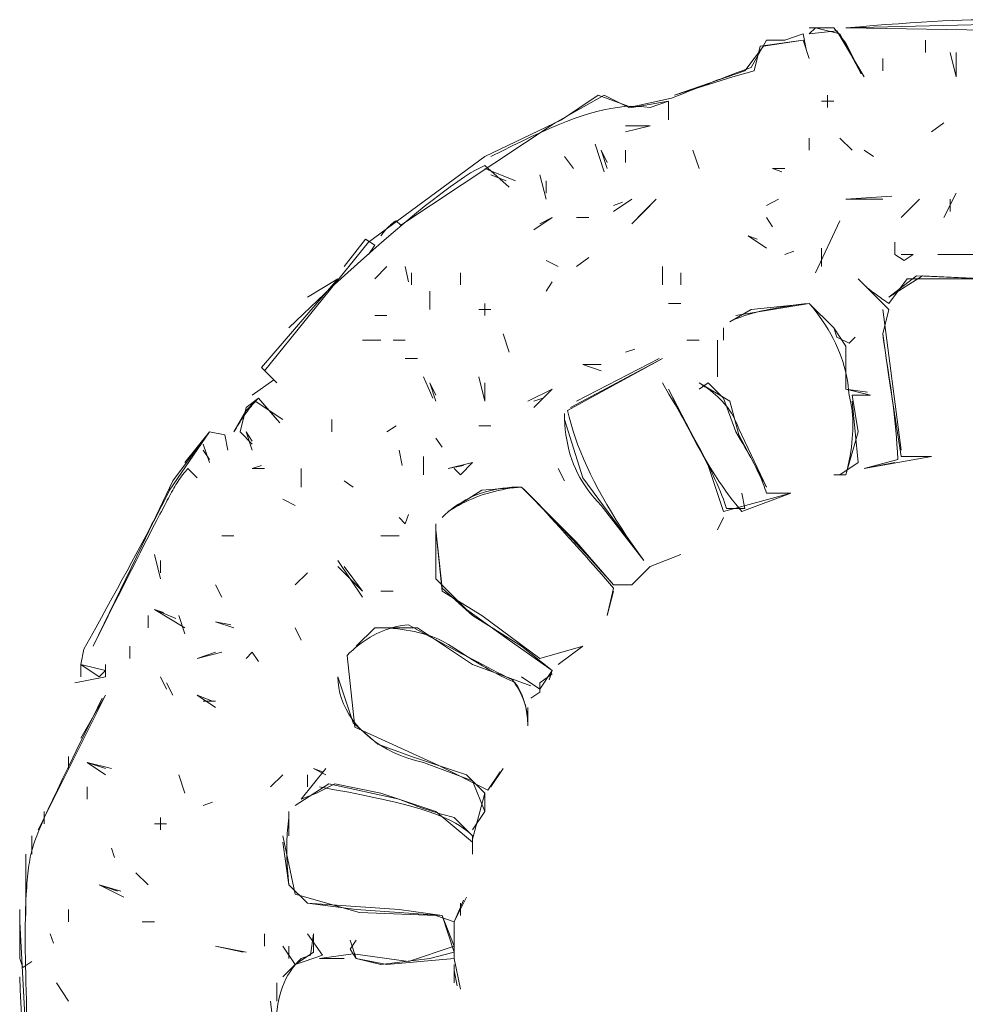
# Model space of a CAD drawing. Header units: inches. Extents: x -47 to 91, y 143 to 395.
# Tile 2 of 8: x -47 to 20, y 211 to 282. Entities that reach past the tile are written whole.
import ezdxf

# ---------------------------------------------------------------- set-up
doc = ezdxf.new("R2010")
doc.units = ezdxf.units.IN
doc.header["$MEASUREMENT"] = 0
doc.linetypes.add('Durchgehend', pattern=[0])
doc.layers.get('0').update_dxf_attribs({"linetype": 'Durchgehend', "lineweight": 0})

msp = doc.modelspace()

# ---------------------------------------------------------------- linework, layer by layer
at = {"color": 2, "linetype": 'Durchgehend', "lineweight": 0, "true_color": 0xffff00}
for p, q in [((11.878, 281.43), (25.944, 281.21)), ((17.592, 280.551), (17.592, 279.672)), ((19.35, 279.672), (19.79, 277.914)), ((19.79, 279.672), (19.79, 277.914)), ((14.515, 279.232), (14.515, 278.353)), ((10.559, 276.595), (10.559, 275.716)), ((-0.869, 276.155), (-0.869, 275.276)), ((-0.869, 276.155), (-0.869, 275.276)), ((10.12, 276.155), (10.999, 276.155)), ((-3.946, 273.958), (-2.188, 274.397)), ((-3.946, 273.958), (-2.188, 274.397)), ((-3.946, 274.397), (-2.188, 274.397)), ((18.032, 273.958), (18.911, 274.617)), ((-6.144, 273.079), (-5.485, 271.101)), ((9.241, 273.518), (9.241, 272.639)), ((11.438, 273.518), (12.318, 272.639)), ((-8.342, 272.199), (-7.682, 271.32)), ((-5.704, 272.639), (-5.265, 271.32)), ((-5.704, 272.639), (-5.265, 271.76)), ((-3.946, 272.639), (-3.946, 271.76)), ((0.889, 272.639), (1.329, 271.32)), ((13.197, 272.639), (13.856, 272.199)), ((-14.056, 271.54), (-12.298, 270.002)), ((-14.056, 271.32), (-11.858, 270.441)), ((-13.617, 270.881), (-12.518, 270.441)), ((-10.1, 270.881), (-9.66, 269.123)), ((6.603, 271.32), (7.263, 271.101)), ((6.603, 271.32), (7.482, 271.32)), ((-9.66, 270.441), (-9.66, 269.562)), ((18.911, 267.804), (19.79, 269.562)), ((-4.825, 268.243), (-3.507, 269.123)), ((-4.825, 268.683), (-4.166, 268.903)), ((-4.825, 268.683), (-4.166, 268.903)), ((-3.507, 267.364), (-2.188, 268.683)), ((-3.067, 267.804), (-1.748, 269.123)), ((-3.067, 267.804), (-2.188, 268.683)), ((6.164, 268.683), (7.043, 269.123)), ((11.878, 269.123), (15.175, 269.342)), ((11.878, 269.123), (14.515, 269.123)), ((11.878, 269.123), (14.515, 269.123)), ((15.834, 267.804), (17.153, 269.123)), ((15.834, 267.804), (17.153, 269.123)), ((15.834, 267.804), (16.713, 268.683)), ((19.35, 269.123), (19.35, 268.243)), ((19.35, 269.123), (19.35, 268.243)), ((-10.54, 266.925), (-9.221, 267.804)), ((-10.54, 266.925), (-9.221, 267.804)), ((-10.1, 267.364), (-9.221, 267.804)), ((-7.463, 267.804), (-6.584, 267.804)), ((-7.463, 267.804), (-6.584, 267.804)), ((6.164, 267.804), (6.603, 267.144)), ((9.68, 263.848), (11.438, 267.584)), ((4.845, 266.485), (6.164, 265.606)), ((4.845, 266.485), (5.504, 266.265)), ((4.845, 266.485), (5.504, 266.265)), ((7.482, 265.166), (8.142, 265.386)), ((10.12, 265.606), (10.12, 264.287)), ((10.12, 265.166), (10.12, 264.287)), ((15.834, 265.166), (16.713, 265.166)), ((18.471, 265.166), (21.109, 265.166)), ((18.471, 265.166), (21.109, 265.166)), ((18.471, 265.166), (20.669, 265.166)), ((-9.66, 264.727), (-8.781, 264.287)), ((-7.463, 264.287), (-6.584, 264.947)), ((-21.968, 263.408), (-21.089, 264.287)), ((-19.77, 264.287), (-19.551, 263.188)), ((-19.331, 263.848), (-19.331, 262.969)), ((-15.814, 263.848), (-15.814, 262.969)), ((-1.309, 264.287), (-1.309, 262.969)), ((0.01, 263.848), (0.01, 262.969)), ((-9.66, 262.529), (-9.221, 263.188)), ((-18.012, 262.529), (-18.012, 261.21)), ((-14.056, 261.65), (-14.056, 260.771)), ((-0.869, 261.65), (0.01, 261.65)), ((3.966, 260.771), (9.241, 261.65)), ((-14.496, 261.21), (-13.617, 261.21)), ((14.515, 261.21), (15.834, 251.101)), ((-21.968, 260.771), (-21.089, 260.771)), ((-21.968, 260.771), (-21.089, 260.771)), ((-21.968, 260.771), (-21.089, 260.771)), ((3.087, 259.892), (3.087, 259.013)), ((-22.847, 259.013), (-21.529, 259.013)), ((-22.847, 259.013), (-21.968, 259.013)), ((-20.649, 259.013), (-19.77, 259.013)), ((-12.737, 259.452), (-12.298, 258.134)), ((0.449, 259.013), (1.329, 259.013)), ((0.449, 259.013), (1.329, 259.013)), ((0.449, 259.013), (1.329, 259.013)), ((2.647, 259.013), (2.647, 256.375)), ((-3.946, 258.134), (-3.287, 258.353)), ((2.647, 258.573), (2.647, 256.375)), ((2.647, 258.573), (2.647, 256.375)), ((11.878, 258.134), (11.878, 255.496)), ((-19.77, 257.694), (-18.891, 257.694)), ((-8.122, 253.958), (-1.309, 257.694)), ((-7.902, 254.177), (-1.309, 257.694)), ((-7.463, 254.617), (-1.529, 257.694)), ((-7.023, 257.254), (-5.704, 256.815)), ((-7.023, 257.254), (-5.704, 257.254)), ((-6.584, 257.254), (-5.704, 257.254)), ((-30.759, 255.057), (-29.221, 256.155)), ((-18.452, 256.375), (-17.792, 254.837)), ((-18.012, 255.936), (-17.573, 254.617)), ((-18.012, 255.936), (-17.573, 255.057)), ((-14.496, 256.375), (-14.056, 254.617)), ((-14.056, 255.936), (-14.056, 254.617)), ((-10.979, 254.617), (-9.221, 255.496)), ((-10.54, 254.177), (-9.221, 255.496)), ((11.878, 255.496), (13.636, 255.057)), ((-30.54, 254.617), (-28.562, 253.298)), ((-30.32, 254.837), (-28.781, 253.079)), ((-10.54, 254.617), (-9.88, 254.837)), ((-25.045, 253.298), (-25.045, 252.419)), ((-31.199, 252.419), (-30.759, 251.76)), ((-31.199, 252.419), (-30.759, 251.101)), ((-21.089, 252.419), (-20.43, 252.859)), ((-14.496, 252.859), (-13.617, 252.859)), ((-14.496, 252.859), (-13.617, 252.859)), ((4.186, 252.639), (6.164, 248.463)), ((-17.573, 251.98), (-17.133, 251.32)), ((4.186, 252.199), (6.164, 248.463)), ((-34.276, 251.54), (-33.836, 250.221)), ((-34.276, 251.101), (-33.836, 250.441)), ((-20.21, 251.101), (-19.99, 250.002)), ((-18.452, 250.661), (-18.452, 249.342)), ((13.197, 249.782), (18.032, 250.661)), ((15.614, 250.441), (13.197, 249.782)), ((15.834, 250.661), (18.032, 250.661)), ((-35.375, 249.782), (-34.715, 249.123)), ((-30.759, 249.782), (-30.1, 250.002)), ((-30.759, 249.782), (-29.88, 249.782)), ((-27.243, 249.782), (-27.243, 248.463)), ((-16.693, 249.782), (-14.935, 250.221)), ((-16.693, 249.782), (-15.595, 250.002)), ((-8.781, 249.782), (-8.342, 248.903)), ((13.197, 249.782), (15.394, 250.221)), ((-24.166, 248.903), (-23.507, 248.463)), ((11.878, 249.342), (11.438, 249.342)), ((-28.562, 247.584), (-27.682, 247.145)), ((3.087, 246.705), (7.922, 248.024)), ((4.405, 246.705), (7.922, 248.024)), ((6.164, 248.024), (7.922, 248.024)), ((-5.704, 247.145), (-2.628, 243.188)), ((2.647, 245.386), (3.087, 246.265)), ((2.647, 245.386), (3.087, 246.265)), ((-32.957, 244.947), (-32.078, 244.947)), ((-32.957, 244.947), (-32.078, 244.947)), ((-21.529, 244.947), (-20.21, 244.947)), ((-21.529, 244.947), (-20.21, 244.947)), ((-21.529, 244.947), (-20.21, 244.947)), ((-42.188, 237.035), (-38.671, 244.287)), ((-37.792, 243.628), (-37.353, 241.87)), ((-37.353, 243.188), (-37.353, 242.309)), ((-24.606, 243.188), (-22.847, 240.551)), ((-24.606, 242.749), (-22.847, 240.991)), ((-24.166, 242.749), (-22.847, 240.991)), ((-27.682, 241.43), (-26.803, 242.309)), ((-33.397, 241.43), (-32.957, 240.551)), ((-4.825, 241.21), (-5.265, 239.232)), ((-21.529, 240.991), (-20.649, 240.991)), ((-21.529, 240.991), (-20.649, 240.991)), ((-5.265, 239.232), (-4.825, 240.991)), ((-5.265, 239.232), (-4.825, 240.991)), ((-37.792, 239.672), (-37.133, 239.452)), ((-37.792, 239.672), (-36.254, 239.013)), ((-37.792, 239.672), (-35.595, 238.353)), ((-38.232, 239.232), (-38.232, 238.353)), ((-38.232, 239.232), (-38.232, 238.353)), ((-36.034, 239.232), (-35.595, 237.914)), ((-33.397, 238.793), (-32.078, 238.353)), ((-33.397, 238.793), (-32.298, 238.573)), ((-33.397, 238.793), (-32.078, 238.353)), ((-27.682, 238.353), (-27.243, 237.474)), ((-23.287, 237.035), (-21.968, 238.353)), ((-23.287, 237.035), (-21.968, 238.353)), ((-39.551, 237.035), (-39.551, 236.156)), ((-8.781, 235.716), (-7.023, 237.035)), ((-8.781, 235.716), (-7.023, 237.035)), ((-34.715, 236.156), (-32.957, 236.595)), ((-34.715, 236.156), (-32.957, 236.595)), ((-34.715, 236.156), (-33.397, 236.595)), ((-43.067, 235.716), (-43.067, 234.837)), ((-14.935, 235.716), (-10.759, 234.177)), ((-37.353, 234.837), (-36.913, 233.958)), ((-9.221, 235.276), (-9.441, 234.617)), ((-36.913, 234.397), (-36.474, 233.518)), ((-46.144, 223.848), (-41.309, 233.518)), ((-43.067, 230.441), (-41.309, 233.518)), ((-34.715, 233.518), (-33.397, 232.639)), ((-34.715, 233.518), (-33.617, 233.079)), ((-34.276, 233.079), (-33.397, 233.079)), ((-10.979, 232.639), (-10.979, 231.32)), ((-43.946, 229.123), (-43.946, 228.243)), ((-42.627, 228.683), (-41.309, 227.804)), ((-42.627, 228.683), (-41.309, 228.243)), ((-42.627, 228.683), (-40.869, 228.243)), ((-36.034, 227.804), (-35.595, 226.485)), ((-29.441, 226.925), (-28.562, 227.804)), ((-29.441, 226.925), (-28.562, 227.804)), ((-27.243, 226.046), (-25.485, 228.243)), ((-26.803, 227.804), (-26.803, 226.925)), ((-26.803, 227.804), (-26.803, 226.925)), ((-26.364, 228.243), (-25.704, 228.024)), ((-26.364, 228.243), (-25.485, 227.804)), ((-13.617, 226.925), (-12.737, 228.243)), ((-13.617, 226.925), (-12.957, 228.024)), ((-42.627, 226.925), (-42.627, 226.046)), ((-34.276, 225.606), (-33.617, 225.826)), ((-45.704, 225.167), (-45.704, 224.287)), ((-28.122, 225.167), (-28.122, 223.848)), ((-37.792, 224.287), (-36.913, 224.287)), ((-37.353, 224.727), (-37.353, 223.848)), ((-28.122, 224.727), (-28.122, 223.408)), ((-46.584, 223.408), (-46.584, 222.529)), ((-46.584, 222.969), (-46.584, 222.09)), ((-47.023, 222.09), (-47.023, 218.573)), ((-40.869, 222.529), (-40.649, 221.87)), ((-47.023, 221.65), (-47.023, 217.694)), ((-39.111, 220.771), (-38.232, 219.892)), ((-39.111, 220.771), (-38.232, 219.892)), ((-41.748, 219.892), (-39.99, 219.013)), ((-41.748, 219.892), (-40.21, 219.452)), ((-41.748, 219.892), (-40.43, 219.452)), ((-16.254, 217.254), (-15.375, 219.013)), ((-16.254, 217.254), (-15.595, 218.793)), ((-15.814, 218.573), (-15.814, 217.694)), ((-43.946, 218.134), (-43.946, 217.254)), ((-38.671, 217.254), (-37.792, 217.254)), ((-38.671, 217.254), (-37.792, 217.254)), ((-45.265, 216.375), (-45.045, 215.716)), ((-29.88, 216.375), (-29.88, 215.496)), ((-26.364, 215.057), (-26.364, 216.375)), ((-23.287, 214.617), (-23.726, 215.936)), ((-33.397, 215.496), (-31.199, 215.057)), ((-33.397, 215.496), (-31.419, 215.057)), ((-33.397, 215.496), (-31.419, 215.057)), ((-28.122, 215.496), (-28.122, 214.617)), ((-28.122, 215.496), (-28.122, 214.617)), ((-25.924, 214.617), (-24.166, 214.617)), ((-25.045, 214.617), (-24.166, 214.617)), ((-16.254, 214.617), (-15.814, 212.419)), ((-16.254, 214.178), (-16.254, 212.859)), ((-16.254, 213.738), (-16.034, 212.639)), ((-44.825, 212.859), (-43.946, 211.54)), ((-29.001, 212.859), (-29.001, 211.98)), ((-29.001, 212.859), (-29.001, 211.54))]:
    msp.add_line(p, q, dxfattribs=at)
at = {"color": 2, "linetype": 'Durchgehend', "lineweight": 0, "true_color": 0xffff00, "flags": 128}
for points in [[(9.241, 280.991), (9.68, 281.43), (11.438, 280.991), (12.977, 278.133)], [(9.241, 281.43), (10.999, 281.43), (11.878, 280.331), (12.757, 278.573)], [(11.878, 281.43), (12.871, 281.515), (13.83, 281.593), (14.753, 281.664), (15.641, 281.729), (16.493, 281.787), (17.311, 281.839), (18.093, 281.884), (18.841, 281.923), (19.553, 281.954), (20.23, 281.98), (20.871, 281.998), (21.478, 282.01), (22.049, 282.016), (22.586, 282.015), (23.087, 282.007), (23.553, 281.993), (23.983, 281.972), (24.379, 281.944), (24.739, 281.91), (25.065, 281.87)], [(11.878, 281.43), (29.9, 281.87), (32.977, 280.551), (33.197, 279.892), (33.856, 280.331), (33.856, 280.991), (39.57, 280.112), (43.087, 277.035), (44.405, 276.595), (46.383, 277.474), (49.9, 276.155), (56.493, 272.639), (57.372, 272.199)], [(5.065, 278.573), (6.164, 280.551), (7.482, 280.551), (8.801, 280.991), (9.021, 279.892)], [(9.241, 280.991), (11.219, 281.21), (13.197, 277.914)], [(-0.43, 276.595), (3.746, 277.914), (5.285, 278.353), (5.724, 280.112), (8.801, 280.551), (9.021, 279.892)], [(-0.43, 276.595), (4.625, 278.353), (5.944, 280.112), (8.801, 280.551), (9.241, 279.232)], [(-0.65, 276.375), (-0.218, 276.548), (0.199, 276.714), (0.6, 276.873), (0.986, 277.026), (1.356, 277.172), (1.711, 277.312), (2.05, 277.444), (2.375, 277.571), (2.683, 277.691), (2.977, 277.804), (3.255, 277.91), (3.518, 278.01), (3.765, 278.104), (3.997, 278.191), (4.213, 278.271), (4.414, 278.344), (4.6, 278.412), (4.77, 278.472), (4.925, 278.526), (5.065, 278.573)], [(-29.88, 256.815), (-22.408, 266.046), (-14.056, 272.199), (-8.562, 274.837), (-5.924, 276.595)], [(-20.43, 267.584), (-20.1, 267.254), (-9.001, 274.617), (-5.485, 276.595), (-3.726, 275.716), (-0.65, 276.375)], [(-5.924, 276.595), (-3.507, 275.716), (-0.869, 276.155)], [(-13.617, 272.199), (-12.842, 272.585), (-12.098, 272.951), (-11.384, 273.296), (-10.698, 273.62), (-10.038, 273.923), (-9.403, 274.205), (-8.792, 274.465), (-8.201, 274.703), (-7.631, 274.919), (-7.078, 275.112), (-6.542, 275.281), (-6.021, 275.428), (-5.513, 275.55), (-5.017, 275.649), (-4.53, 275.723), (-4.052, 275.772), (-3.58, 275.797), (-3.113, 275.795), (-2.65, 275.769), (-2.188, 275.716)], [(-2.188, 275.716), (-0.869, 276.155), (-0.869, 274.837)], [(-28.122, 259.892), (-27.08, 260.894), (-26.067, 261.856), (-25.082, 262.777), (-24.127, 263.656), (-23.204, 264.493), (-22.315, 265.288), (-21.459, 266.039), (-20.639, 266.745), (-19.856, 267.407), (-19.111, 268.024), (-18.406, 268.594), (-17.741, 269.117), (-17.119, 269.593), (-16.54, 270.021), (-16.007, 270.4), (-15.519, 270.73), (-15.079, 271.009), (-14.687, 271.238), (-14.346, 271.415), (-14.056, 271.54)], [(-21.529, 266.485), (-21.484, 266.551), (-21.439, 266.615), (-21.392, 266.678), (-21.344, 266.74), (-21.295, 266.801), (-21.245, 266.861), (-21.194, 266.92), (-21.142, 266.977), (-21.089, 267.034), (-21.034, 267.09), (-20.979, 267.144), (-20.922, 267.197), (-20.864, 267.249), (-20.806, 267.301), (-20.746, 267.351), (-20.685, 267.399), (-20.623, 267.447), (-20.559, 267.494), (-20.495, 267.54), (-20.43, 267.584)], [(-24.166, 264.287), (-22.628, 266.265), (-21.968, 265.826), (-22.408, 265.166)], [(15.394, 266.046), (15.394, 265.166), (16.054, 264.727), (16.713, 265.166)], [(-26.803, 262.09), (-24.606, 263.408), (-30.1, 257.035), (-29.001, 255.936)], [(12.757, 263.408), (14.955, 261.21), (14.515, 259.452), (14.955, 256.375), (15.834, 250.661), (18.032, 250.661)], [(14.955, 262.09), (17.372, 263.628), (21.988, 263.408)], [(14.955, 262.09), (16.933, 263.628), (21.768, 263.408)], [(14.955, 261.65), (16.274, 263.408), (21.988, 263.408), (23.746, 259.672), (23.307, 251.101), (21.548, 250.661)], [(13.197, 262.969), (13.243, 262.924), (13.293, 262.876), (13.348, 262.827), (13.408, 262.775), (13.471, 262.721), (13.539, 262.665), (13.612, 262.607), (13.689, 262.547), (13.77, 262.484), (13.856, 262.419), (13.946, 262.352), (14.041, 262.283), (14.139, 262.212), (14.243, 262.138), (14.35, 262.062), (14.463, 261.984), (14.579, 261.904), (14.7, 261.821), (14.825, 261.737), (14.955, 261.65)], [(13.197, 262.969), (14.955, 261.21), (14.515, 259.452)], [(3.526, 260.331), (3.708, 260.418), (3.9, 260.503), (4.103, 260.585), (4.318, 260.665), (4.543, 260.743), (4.779, 260.819), (5.026, 260.893), (5.285, 260.964), (5.554, 261.034), (5.834, 261.101), (6.125, 261.165), (6.427, 261.228), (6.741, 261.288), (7.065, 261.347), (7.4, 261.403), (7.746, 261.457), (8.103, 261.508), (8.471, 261.558), (8.85, 261.605), (9.241, 261.65)], [(3.526, 260.331), (5.065, 261.21), (9.241, 261.65)], [(9.241, 261.65), (10.999, 259.892), (11.219, 259.232), (12.098, 258.793), (12.537, 259.232)], [(9.241, 261.65), (10.999, 259.892), (11.878, 258.573)], [(9.241, 261.65), (9.498, 261.341), (9.744, 261.03), (9.977, 260.717), (10.199, 260.402), (10.408, 260.084), (10.605, 259.764), (10.791, 259.442), (10.964, 259.118), (11.125, 258.792), (11.274, 258.463), (11.41, 258.132), (11.535, 257.799), (11.648, 257.464), (11.748, 257.127), (11.837, 256.787), (11.913, 256.446), (11.977, 256.102), (12.03, 255.755), (12.07, 255.407), (12.098, 255.057)], [(14.515, 259.452), (14.581, 258.997), (14.647, 258.553), (14.712, 258.119), (14.777, 257.692), (14.842, 257.272), (14.905, 256.855), (14.967, 256.441), (15.029, 256.027), (15.089, 255.612), (15.147, 255.194), (15.204, 254.771), (15.259, 254.341), (15.312, 253.903), (15.363, 253.454), (15.412, 252.993), (15.458, 252.518), (15.501, 252.027), (15.542, 251.518), (15.58, 250.99), (15.614, 250.441)], [(11.878, 258.573), (11.878, 255.496), (13.416, 255.276)], [(-1.309, 255.936), (-0.832, 255.136), (-0.39, 254.384), (0.018, 253.678), (0.395, 253.015), (0.741, 252.395), (1.059, 251.815), (1.349, 251.274), (1.613, 250.77), (1.853, 250.301), (2.07, 249.864), (2.266, 249.459), (2.441, 249.084), (2.599, 248.736), (2.739, 248.414), (2.864, 248.116), (2.974, 247.841), (3.072, 247.586), (3.159, 247.349), (3.237, 247.129), (3.307, 246.925)], [(1.329, 255.496), (1.988, 255.936), (3.087, 254.837), (3.966, 252.419)], [(1.329, 255.936), (3.526, 254.617), (4.186, 252.199)], [(1.329, 255.936), (1.544, 255.802), (1.753, 255.665), (1.953, 255.525), (2.146, 255.382), (2.331, 255.235), (2.509, 255.085), (2.679, 254.932), (2.841, 254.775), (2.995, 254.615), (3.142, 254.452), (3.281, 254.286), (3.412, 254.116), (3.536, 253.943), (3.652, 253.766), (3.76, 253.587), (3.86, 253.404), (3.953, 253.218), (4.038, 253.028), (4.116, 252.835), (4.186, 252.639)], [(-0.869, 255.496), (1.988, 250.002), (3.087, 246.705)], [(-0.869, 255.496), (-0.564, 254.869), (-0.263, 254.261), (0.034, 253.673), (0.326, 253.105), (0.614, 252.557), (0.898, 252.028), (1.177, 251.519), (1.452, 251.03), (1.722, 250.561), (1.988, 250.112), (2.249, 249.682), (2.507, 249.272), (2.759, 248.882), (3.008, 248.512), (3.252, 248.161), (3.491, 247.83), (3.726, 247.519), (3.957, 247.228), (4.183, 246.957), (4.405, 246.705)], [(-32.078, 252.419), (-31.99, 252.571), (-31.902, 252.72), (-31.814, 252.866), (-31.726, 253.008), (-31.638, 253.147), (-31.551, 253.283), (-31.463, 253.415), (-31.375, 253.545), (-31.287, 253.67), (-31.199, 253.793), (-31.111, 253.912), (-31.023, 254.028), (-30.935, 254.141), (-30.847, 254.25), (-30.759, 254.356), (-30.671, 254.459), (-30.584, 254.558), (-30.496, 254.654), (-30.408, 254.747), (-30.32, 254.837)], [(-32.078, 252.419), (-31.199, 253.958), (-30.54, 254.617)], [(-30.759, 251.54), (-31.638, 252.419), (-31.199, 254.177), (-30.32, 254.837), (-29.001, 253.298)], [(10.999, 249.342), (11.878, 249.342), (12.757, 252.419), (12.318, 255.057), (13.636, 255.057)], [(11.438, 249.342), (12.757, 250.221), (12.318, 254.617)], [(12.098, 255.057), (12.16, 254.834), (12.214, 254.604), (12.261, 254.368), (12.3, 254.125), (12.331, 253.875), (12.355, 253.619), (12.371, 253.357), (12.379, 253.087), (12.38, 252.812), (12.372, 252.529), (12.358, 252.24), (12.335, 251.945), (12.305, 251.642), (12.267, 251.334), (12.221, 251.018), (12.168, 250.696), (12.107, 250.368), (12.038, 250.032), (11.962, 249.691), (11.878, 249.342)], [(-2.628, 243.188), (-3.059, 243.779), (-3.474, 244.364), (-3.872, 244.944), (-4.254, 245.518), (-4.619, 246.087), (-4.968, 246.65), (-5.301, 247.208), (-5.617, 247.76), (-5.916, 248.307), (-6.199, 248.848), (-6.465, 249.384), (-6.715, 249.914), (-6.949, 250.438), (-7.166, 250.958), (-7.367, 251.471), (-7.551, 251.98), (-7.718, 252.482), (-7.869, 252.98), (-8.004, 253.471), (-8.122, 253.958)], [(-8.342, 253.738), (-8.335, 253.346), (-8.315, 252.96), (-8.282, 252.581), (-8.236, 252.208), (-8.177, 251.842), (-8.104, 251.483), (-8.019, 251.13), (-7.92, 250.784), (-7.808, 250.445), (-7.682, 250.112), (-7.544, 249.785), (-7.392, 249.465), (-7.228, 249.152), (-7.05, 248.846), (-6.858, 248.546), (-6.654, 248.252), (-6.436, 247.965), (-6.206, 247.685), (-5.962, 247.412), (-5.704, 247.145)], [(-8.342, 253.298), (-7.023, 249.123), (-2.628, 243.188)], [(-38.671, 244.287), (-36.474, 248.903), (-33.836, 252.419)], [(-32.518, 251.101), (-32.737, 252.199), (-33.836, 252.419), (-36.693, 248.243)], [(-35.595, 250.221), (-33.836, 252.419), (-32.737, 252.199), (-32.518, 251.101)], [(-33.836, 252.419), (-32.737, 252.199), (-32.518, 251.101)], [(3.966, 252.419), (4.138, 252.137), (4.304, 251.861), (4.464, 251.592), (4.616, 251.329), (4.763, 251.073), (4.902, 250.824), (5.035, 250.581), (5.161, 250.345), (5.281, 250.115), (5.394, 249.892), (5.501, 249.675), (5.601, 249.465), (5.694, 249.262), (5.781, 249.065), (5.861, 248.875), (5.935, 248.692), (6.002, 248.515), (6.063, 248.345), (6.116, 248.181), (6.164, 248.024)], [(-42.188, 237.035), (-41.619, 238.172), (-41.097, 239.214), (-40.619, 240.165), (-40.184, 241.03), (-39.789, 241.814), (-39.432, 242.522), (-39.109, 243.159), (-38.819, 243.73), (-38.56, 244.24), (-38.328, 244.693), (-38.122, 245.094), (-37.939, 245.449), (-37.777, 245.762), (-37.633, 246.039), (-37.506, 246.283), (-37.391, 246.501), (-37.289, 246.696), (-37.194, 246.875), (-37.107, 247.041), (-37.023, 247.199), (-36.941, 247.355), (-36.861, 247.508), (-36.782, 247.658), (-36.704, 247.806), (-36.626, 247.951), (-36.549, 248.093), (-36.472, 248.233), (-36.395, 248.37), (-36.318, 248.504), (-36.24, 248.635), (-36.161, 248.763), (-36.082, 248.889), (-36, 249.011), (-35.918, 249.131), (-35.833, 249.247), (-35.747, 249.36), (-35.658, 249.471), (-35.566, 249.578), (-35.472, 249.681), (-35.375, 249.782)], [(-16.254, 249.782), (-15.814, 249.342), (-14.935, 250.221)], [(-36.693, 248.243), (-36.876, 247.881), (-37.071, 247.496), (-37.28, 247.09), (-37.502, 246.661), (-37.737, 246.21), (-37.986, 245.738), (-38.247, 245.243), (-38.522, 244.727), (-38.81, 244.188), (-39.111, 243.628), (-39.425, 243.046), (-39.753, 242.441), (-40.093, 241.815), (-40.447, 241.166), (-40.814, 240.496), (-41.195, 239.804), (-41.588, 239.09), (-41.995, 238.353), (-42.414, 237.595), (-42.847, 236.815)], [(-17.133, 246.265), (-16.91, 246.48), (-16.68, 246.683), (-16.444, 246.875), (-16.201, 247.057), (-15.952, 247.227), (-15.696, 247.386), (-15.433, 247.535), (-15.164, 247.672), (-14.888, 247.798), (-14.606, 247.914), (-14.317, 248.018), (-14.021, 248.112), (-13.719, 248.194), (-13.41, 248.265), (-13.095, 248.326), (-12.773, 248.375), (-12.444, 248.414), (-12.109, 248.441), (-11.767, 248.458), (-11.419, 248.463)], [(-16.693, 246.705), (-14.276, 248.243), (-11.419, 248.463)], [(-16.693, 246.705), (-16.451, 246.856), (-16.206, 246.999), (-15.958, 247.137), (-15.709, 247.268), (-15.457, 247.392), (-15.203, 247.509), (-14.947, 247.62), (-14.689, 247.725), (-14.429, 247.823), (-14.166, 247.914), (-13.901, 247.998), (-13.634, 248.076), (-13.365, 248.148), (-13.093, 248.213), (-12.82, 248.271), (-12.544, 248.323), (-12.266, 248.368), (-11.986, 248.406), (-11.703, 248.438), (-11.419, 248.463)], [(-11.419, 248.463), (-11.026, 248.07), (-10.641, 247.681), (-10.262, 247.296), (-9.889, 246.916), (-9.523, 246.54), (-9.164, 246.169), (-8.811, 245.802), (-8.465, 245.439), (-8.125, 245.081), (-7.792, 244.727), (-7.466, 244.377), (-7.146, 244.032), (-6.833, 243.692), (-6.526, 243.356), (-6.226, 243.024), (-5.933, 242.696), (-5.646, 242.373), (-5.366, 242.054), (-5.092, 241.74), (-4.825, 241.43)], [(-11.419, 248.463), (-7.463, 244.507), (-4.825, 241.43)], [(-11.419, 248.463), (-11.193, 248.236), (-10.957, 247.995), (-10.71, 247.74), (-10.452, 247.47), (-10.182, 247.186), (-9.902, 246.887), (-9.611, 246.575), (-9.309, 246.248), (-8.996, 245.907), (-8.671, 245.551), (-8.336, 245.181), (-7.99, 244.797), (-7.633, 244.399), (-7.265, 243.986), (-6.886, 243.559), (-6.496, 243.118), (-6.095, 242.663), (-5.682, 242.193), (-5.259, 241.709), (-4.825, 241.21)], [(3.307, 246.925), (4.625, 246.925), (4.405, 248.024)], [(-20.21, 246.265), (-19.77, 245.826), (-19.551, 246.485)], [(-17.573, 245.826), (-17.573, 241.87), (-15.375, 239.672), (-12.298, 237.474), (-9.221, 235.276), (-10.1, 233.958), (-11.419, 234.837)], [(-17.573, 245.386), (-17.133, 241.21), (-14.935, 239.232)], [(-17.573, 245.386), (-17.133, 240.991), (-14.276, 239.232), (-10.1, 236.156), (-7.023, 237.035)], [(-4.825, 241.43), (-3.507, 241.43), (-2.188, 242.749), (0.01, 243.628)], [(-4.825, 241.43), (-3.507, 241.43), (-2.188, 242.749), (0.01, 243.628)], [(-4.825, 241.43), (-3.507, 241.43), (-2.188, 242.749), (0.01, 243.628)], [(-14.935, 239.232), (-11.419, 237.035), (-9.221, 235.276)], [(-23.946, 236.375), (-23.747, 236.569), (-23.546, 236.753), (-23.343, 236.929), (-23.137, 237.096), (-22.93, 237.254), (-22.72, 237.404), (-22.508, 237.545), (-22.293, 237.676), (-22.077, 237.799), (-21.858, 237.914), (-21.637, 238.019), (-21.414, 238.116), (-21.189, 238.204), (-20.962, 238.283), (-20.732, 238.353), (-20.5, 238.415), (-20.266, 238.468), (-20.03, 238.512), (-19.791, 238.547), (-19.551, 238.573)], [(-21.968, 238.353), (-21.62, 238.35), (-21.28, 238.34), (-20.948, 238.324), (-20.623, 238.301), (-20.306, 238.271), (-19.997, 238.235), (-19.695, 238.192), (-19.401, 238.142), (-19.115, 238.086), (-18.836, 238.024), (-18.565, 237.954), (-18.302, 237.879), (-18.047, 237.796), (-17.799, 237.707), (-17.559, 237.612), (-17.326, 237.509), (-17.102, 237.401), (-16.885, 237.285), (-16.675, 237.163), (-16.474, 237.035)], [(-21.968, 238.353), (-18.891, 238.353), (-14.935, 235.716)], [(-19.551, 238.573), (-19.156, 238.354), (-18.764, 238.138), (-18.374, 237.924), (-17.986, 237.712), (-17.6, 237.502), (-17.217, 237.294), (-16.835, 237.088), (-16.456, 236.885), (-16.079, 236.684), (-15.704, 236.485), (-15.332, 236.288), (-14.962, 236.094), (-14.593, 235.902), (-14.228, 235.712), (-13.864, 235.524), (-13.502, 235.338), (-13.143, 235.154), (-12.786, 234.973), (-12.431, 234.794), (-12.078, 234.617)], [(-16.474, 237.035), (-16.212, 236.861), (-15.953, 236.692), (-15.697, 236.527), (-15.445, 236.366), (-15.196, 236.21), (-14.951, 236.059), (-14.708, 235.912), (-14.469, 235.769), (-14.234, 235.63), (-14.001, 235.496), (-13.772, 235.367), (-13.546, 235.241), (-13.324, 235.12), (-13.104, 235.004), (-12.889, 234.892), (-12.676, 234.784), (-12.467, 234.681), (-12.26, 234.582), (-12.058, 234.487), (-11.858, 234.397)], [(-42.847, 236.815), (-43.067, 235.716), (-41.309, 235.276)], [(-31.199, 236.156), (-30.759, 236.595), (-30.32, 235.936)], [(-12.957, 228.024), (-13.836, 226.705), (-17.353, 228.463), (-23.397, 231.21), (-23.946, 236.375)], [(-43.507, 234.397), (-41.309, 234.837), (-41.309, 235.716)], [(-43.067, 235.716), (-41.748, 234.837), (-41.309, 235.276)], [(-24.606, 234.837), (-24.589, 234.441), (-24.54, 234.047), (-24.459, 233.656), (-24.345, 233.268), (-24.2, 232.886), (-24.024, 232.511), (-23.817, 232.143), (-23.579, 231.785), (-23.31, 231.437), (-23.012, 231.101), (-22.684, 230.778), (-22.327, 230.469), (-21.941, 230.177), (-21.526, 229.901), (-21.082, 229.645), (-20.611, 229.407), (-20.112, 229.191), (-19.585, 228.998), (-19.032, 228.828), (-18.452, 228.683)], [(-24.606, 234.837), (-23.507, 231.54), (-21.748, 230.002), (-19.331, 229.123)], [(-10.759, 233.298), (-10.1, 233.738), (-10.1, 234.397), (-9.221, 235.057)], [(-12.078, 234.617), (-11.96, 234.452), (-11.85, 234.287), (-11.745, 234.123), (-11.647, 233.958), (-11.556, 233.793), (-11.471, 233.628), (-11.393, 233.463), (-11.322, 233.298), (-11.257, 233.134), (-11.199, 232.969), (-11.147, 232.804), (-11.102, 232.639), (-11.064, 232.474), (-11.032, 232.309), (-11.007, 232.145), (-10.988, 231.98), (-10.976, 231.815), (-10.97, 231.65), (-10.971, 231.485), (-10.979, 231.32)], [(-11.858, 234.397), (-11.773, 234.264), (-11.691, 234.129), (-11.614, 233.992), (-11.542, 233.852), (-11.474, 233.71), (-11.41, 233.567), (-11.351, 233.42), (-11.296, 233.272), (-11.245, 233.121), (-11.199, 232.969), (-11.157, 232.814), (-11.12, 232.657), (-11.087, 232.497), (-11.058, 232.336), (-11.034, 232.172), (-11.014, 232.006), (-10.999, 231.838), (-10.988, 231.668), (-10.981, 231.495), (-10.979, 231.32)], [(-41.529, 233.298), (-42.22, 231.913), (-42.845, 230.652), (-43.408, 229.509), (-43.912, 228.478), (-44.361, 227.551), (-44.758, 226.721), (-45.106, 225.983), (-45.408, 225.328), (-45.669, 224.75), (-45.892, 224.242), (-46.08, 223.797), (-46.236, 223.408), (-46.365, 223.069), (-46.468, 222.773), (-46.551, 222.512), (-46.616, 222.28), (-46.666, 222.07), (-46.706, 221.875), (-46.738, 221.689), (-46.767, 221.504), (-46.794, 221.314), (-46.82, 221.117), (-46.846, 220.913), (-46.871, 220.7), (-46.895, 220.477), (-46.918, 220.243), (-46.939, 219.997), (-46.96, 219.737), (-46.978, 219.463), (-46.996, 219.173), (-47.011, 218.866), (-47.025, 218.542), (-47.037, 218.198), (-47.047, 217.835), (-47.055, 217.45), (-47.061, 217.042), (-47.064, 216.611), (-47.065, 216.156), (-47.064, 215.675), (-47.06, 215.167), (-47.053, 214.631), (-47.043, 214.071), (-47.032, 213.488), (-47.017, 212.887), (-47.001, 212.27), (-46.982, 211.641), (-46.962, 211.002), (-46.94, 210.357), (-46.916, 209.708), (-46.89, 209.058), (-46.864, 208.412), (-46.836, 207.771), (-46.806, 207.14), (-46.776, 206.52), (-46.746, 205.915), (-46.714, 205.329), (-46.682, 204.763), (-46.649, 204.222), (-46.616, 203.708), (-46.584, 203.225), (-46.55, 202.774), (-46.516, 202.354), (-46.478, 201.96), (-46.436, 201.59), (-46.388, 201.24), (-46.332, 200.907), (-46.268, 200.587), (-46.193, 200.278), (-46.107, 199.975), (-46.007, 199.677), (-45.892, 199.378), (-45.761, 199.077), (-45.612, 198.769), (-45.444, 198.451), (-45.255, 198.12), (-45.043, 197.773), (-44.808, 197.407), (-44.548, 197.017), (-44.261, 196.601), (-43.946, 196.156)], [(-19.331, 229.123), (-15.375, 227.804), (-14.056, 226.485)], [(-18.452, 228.683), (-14.935, 227.364), (-14.056, 225.167), (-14.935, 223.848)], [(-27.682, 225.606), (-25.265, 227.145), (-20.21, 226.046)], [(-27.243, 226.046), (-26.144, 226.485), (-24.825, 227.145)], [(-24.825, 227.145), (-21.529, 226.485), (-17.573, 225.167), (-14.935, 222.969)], [(-14.935, 223.408), (-15.14, 223.603), (-15.362, 223.792), (-15.603, 223.975), (-15.867, 224.154), (-16.158, 224.329), (-16.478, 224.5), (-16.831, 224.669), (-17.221, 224.836), (-17.65, 225.002), (-18.122, 225.167), (-18.64, 225.331), (-19.208, 225.497), (-19.828, 225.664), (-20.504, 225.833), (-21.24, 226.004), (-22.039, 226.179), (-22.903, 226.358), (-23.836, 226.541), (-24.842, 226.73), (-25.924, 226.925)], [(-14.056, 226.485), (-14.056, 225.167), (-14.935, 223.848)], [(-14.056, 226.485), (-14.935, 223.188), (-14.935, 223.408)], [(-20.21, 226.046), (-19.991, 225.959), (-19.775, 225.874), (-19.56, 225.792), (-19.348, 225.712), (-19.139, 225.634), (-18.931, 225.558), (-18.725, 225.484), (-18.522, 225.413), (-18.321, 225.343), (-18.122, 225.276), (-17.925, 225.212), (-17.731, 225.149), (-17.539, 225.088), (-17.348, 225.03), (-17.16, 224.974), (-16.975, 224.92), (-16.791, 224.869), (-16.61, 224.819), (-16.431, 224.772), (-16.254, 224.727)], [(-28.122, 224.727), (-28.153, 224.498), (-28.181, 224.271), (-28.206, 224.047), (-28.228, 223.823), (-28.246, 223.601), (-28.26, 223.378), (-28.272, 223.155), (-28.28, 222.93), (-28.285, 222.703), (-28.287, 222.474), (-28.285, 222.242), (-28.28, 222.005), (-28.272, 221.764), (-28.26, 221.518), (-28.246, 221.265), (-28.228, 221.007), (-28.206, 220.74), (-28.181, 220.466), (-28.153, 220.184), (-28.122, 219.892)], [(-16.254, 224.727), (-14.935, 223.408), (-14.935, 222.09)], [(-28.562, 223.408), (-27.682, 219.232), (-23.067, 217.914), (-17.573, 217.694), (-16.254, 217.254), (-16.254, 214.617), (-21.089, 214.178), (-23.287, 214.617), (-23.726, 215.276), (-23.287, 215.936)], [(-28.562, 222.969), (-28.122, 219.892), (-26.803, 218.573), (-23.287, 218.134), (-17.133, 217.694), (-16.254, 215.057), (-18.012, 214.617)], [(-28.122, 219.892), (-26.803, 218.573), (-20.21, 218.134), (-17.133, 217.694), (-16.254, 215.496), (-19.551, 214.397), (-23.507, 214.947), (-25.924, 214.617)], [(-47.463, 218.134), (-47.463, 214.617), (-47.243, 213.958), (-46.584, 214.397)], [(-47.463, 217.254), (-46.584, 200.991), (-43.946, 195.936)], [(-28.562, 215.496), (-27.682, 214.178), (-27.023, 214.397), (-25.704, 214.837), (-26.803, 216.375)], [(-26.364, 216.375), (-26.584, 214.837), (-27.243, 214.617)], [(-28.562, 213.298), (-27.682, 214.178), (-26.364, 215.057)], [(-27.243, 214.617), (-27.465, 214.384), (-27.672, 214.148), (-27.863, 213.905), (-28.038, 213.657), (-28.198, 213.401), (-28.343, 213.138), (-28.473, 212.864), (-28.59, 212.581), (-28.692, 212.286), (-28.781, 211.98), (-28.857, 211.66), (-28.92, 211.326), (-28.971, 210.976), (-29.009, 210.611), (-29.035, 210.228), (-29.05, 209.828), (-29.054, 209.408), (-29.047, 208.968), (-29.029, 208.507), (-29.001, 208.024)], [(-18.012, 214.617), (-21.529, 214.178), (-23.287, 214.617)], [(-47.463, 213.298), (-47.419, 212.351), (-47.375, 211.443), (-47.331, 210.575), (-47.287, 209.747), (-47.243, 208.958), (-47.199, 208.208), (-47.155, 207.498), (-47.111, 206.828), (-47.067, 206.197), (-47.023, 205.606), (-46.979, 205.054), (-46.935, 204.542), (-46.891, 204.07), (-46.847, 203.637), (-46.803, 203.243), (-46.759, 202.89), (-46.715, 202.575), (-46.671, 202.301), (-46.627, 202.065), (-46.584, 201.87)], [(-29.441, 211.54), (-29.001, 207.584), (-27.023, 206.046), (-19.331, 206.046), (-18.452, 203.628), (-15.375, 204.068), (-15.375, 205.386), (-16.034, 205.826), (-15.814, 206.485), (-18.452, 207.145), (-18.891, 206.705)]]:
    msp.add_lwpolyline(points, dxfattribs=at)

doc.saveas('drawing.dxf')
